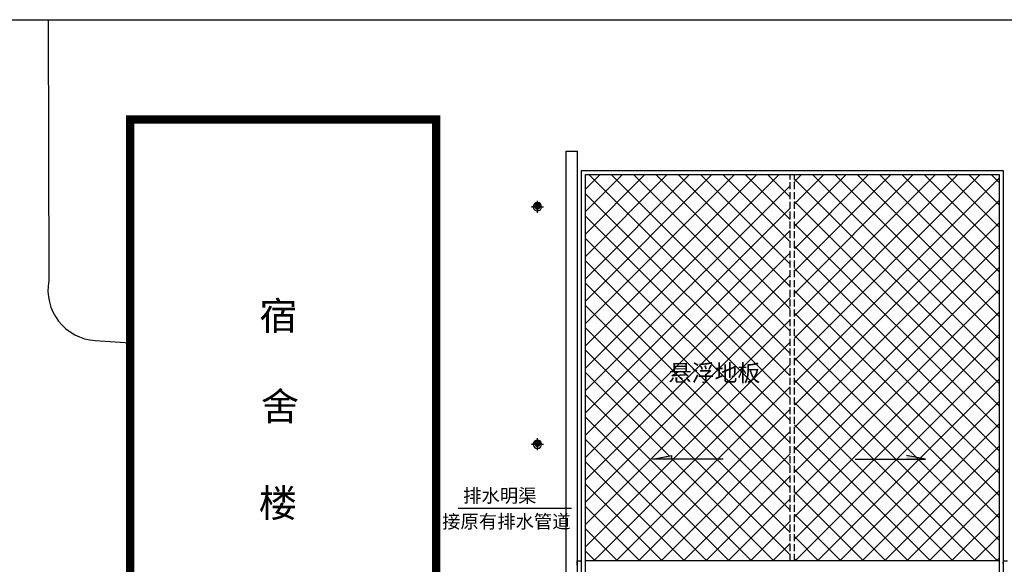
# Model space of a CAD drawing. Extents: x -424536 to -66822, y 139826 to 492209.
# Tile 82 of 91: x -121376 to -86133, y 254654 to 274151. Entities that reach past the tile are written whole.
import ezdxf
from ezdxf.enums import TextEntityAlignment as Align

# ---------------------------------------------------------------- set-up
doc = ezdxf.new("R2010")
doc.units = 0
doc.header["$LTSCALE"] = 1000
doc.header["$MEASUREMENT"] = 0
doc.linetypes.add('DASH', pattern=[0.35, 0.25, -0.1])
for name, color, linetype in [('FG', 252, 'Continuous'), ('PUB_DIM', 3, 'Continuous'), ('体育设施', 7, 'Continuous'), ('图层1', 211, 'Continuous'), ('植物$0$灌木字', 3, 'Continuous'), ('灯', 3, 'Continuous')]:
    doc.layers.add(name, color=color, linetype=linetype)
doc.styles.add('DIM_FONT', font='SIMPLEX', dxfattribs={"width": 0.7, "bigfont": 'GBCBIG'})
doc.styles.add('黑体字', font='simhei_1.ttf')
doc.dimstyles.new('DIMN300', dxfattribs={"dimscale": 3, "dimtxt": 300, "dimasz": 100, "dimexe": 250, "dimexo": 300, "dimgap": 150, "dimtad": 1, "dimdec": 0, "dimzin": 0, "dimdsep": 46, "dimtxsty": 'DIM_FONT', "dimblk": 'ARCHTICK', "dimcen": 0.09, "dimclrt": 7, "dimazin": 2, "dimtfac": 1, "dimtdec": 0, "dimtix": 1, "dimtmove": 2, "dimatfit": 3, "dimldrblk": 'ARCHTICK', "dimfxl": 1, "dimtolj": 1, "dimtzin": 0, "dimarcsym": 0})
pattern_1 = [(45, (400, 0), (-400.0004, 400.0004), []), (135, (400, 0), (-400.0004, -400.0004), [])]

# ---------------------------------------------------------------- blocks, each defined once
blk = doc.blocks.new('A$C63707C13')
at = {"layer": '灯'}
h = blk.add_hatch(color=256, dxfattribs=at)
h.paths.add_polyline_path([(453, 453), (622, 453, 0.414214), (453, 622)])
h.paths.add_polyline_path([(453, 284, 0.414214), (622, 453), (453, 453)])
for p, q in [((453, 453), (453, 906)), ((453, 906), (453, 0)), ((906, 453), (0, 453)), ((453, 453), (736, 453))]:
    blk.add_line(p, q, dxfattribs=at)
for radius in [315, 169]:
    blk.add_circle((453, 453), radius, dxfattribs=at)
for start, end in [(116.83175, 180), (180, 243.16825)]:
    blk.add_arc((473, 453), 266, start, end, dxfattribs=at)
blk = doc.blocks.new('_ArchTick')
at = {"color": 0, "linetype": 'ByBlock', "const_width": 0.4}
blk.add_lwpolyline([(-0.5, -0.5), (0.5, 0.5)], dxfattribs=at)
blk = doc.blocks.new('*D91')
at = {"layer": 'Defpoints', "color": 0}
for p in [(-84779, 269704), (-82294, 269704), (-84779, 268704), (-221159, 241904), (-218074, 241904), (-218074, 237804)]:
    blk.add_point(p, dxfattribs=at)
at = {"layer": 'PUB_DIM', "color": 0, "lineweight": -2}
for p, q in [((-84179, 269704), (-81794, 269704)), ((-82294, 269704), (-82294, 269904)), ((-82294, 268704), (-82294, 269704)), ((-84179, 268704), (-81794, 268704)), ((-82294, 268704), (-82294, 268504)), ((-218974, 241904), (-221909, 241904)), ((-221159, 237804), (-221159, 241904)), ((-218974, 237804), (-221909, 237804))]:
    blk.add_line(p, q, dxfattribs=at)
for p, xscale, yscale, zscale, rotation in [((-82294, 269704), 200, 200, 200, 270), ((-82294, 268704), 200, 200, 200, 90), ((-221159, 241904), 300, 300, 300, 90), ((-221159, 237804), 300, 300, 300, 270)]:
    blk.add_blockref('_ArchTick', p, dxfattribs=dict(at, xscale=xscale, yscale=yscale, zscale=zscale, rotation=rotation))
at = {"layer": 'PUB_DIM', "color": 7, "attachment_point": 5, "rotation": 90, "style": 'DIM_FONT'}
for s, insert, char_height in [('\\A1;1000', (-82894, 269204), 600), ('\\A1;4100', (-222059, 239854), 900)]:
    blk.add_mtext(s, dxfattribs=dict(at, insert=insert, char_height=char_height))

msp = doc.modelspace()

# ---------------------------------------------------------------- hatches: boundary and pattern name
at = {"layer": 'FG'}
h = msp.add_hatch(dxfattribs=at)
h.set_pattern_fill('多孔材料', color=256, scale=200, style=0)
h.set_pattern_definition(pattern_1)
h.paths.add_polyline_path([(-93796.5, 268604.4), (-101121.5, 268604.4), (-101121.5, 254779.4), (-93796.5, 254779.4)])
h.paths.add_polyline_path([(-98721.3, 258420), (-98040.4, 258548.9), (-98040.4, 258420)], flags=16)
h.paths.add_polyline_path([(-98528.9, 260908.7), (-94663.4, 260908.7), (-94663.4, 262111.5), (-98528.9, 262111.5)], flags=24)
h = msp.add_hatch(dxfattribs=at)
h.set_pattern_fill('多孔材料', color=256, scale=200, style=0)
h.set_pattern_definition(pattern_1)
h.paths.add_polyline_path([(-93646.5, 254779.4), (-86321.5, 254779.4), (-86321.5, 268604.4), (-93646.5, 268604.4)])
at = {"layer": 'PUB_DIM'}
for points in [[(-98040.4, 258420), (-98040.4, 258548.9), (-98721.3, 258420)], [(-89634.7, 258420), (-89634.7, 258548.9), (-88953.8, 258420)]]:
    msp.add_hatch(color=256, dxfattribs=at).paths.add_polyline_path(points)

# ---------------------------------------------------------------- linework, layer by layer
for p, q in [((-151200.3, 274151.1), (-79671.5, 274151.1)), ((-101623.1, 256652.5), (-105678.2, 256652.5))]:
    msp.add_line(p, q)
at = {"color": 3}
for p, q in [((-101811.5, 240504.4), (-101811.5, 269448.5)), ((-101811.5, 269448.5), (-101411.5, 269448.5)), ((-101411.5, 240504.4), (-101411.5, 269448.5)), ((-101343.2, 268930.7), (-101343.7, 268930.2))]:
    msp.add_line(p, q, dxfattribs=at)
at = {"const_width": 300}
msp.add_lwpolyline([(-106471.5, 270573.6), (-106471.5, 241904.4), (-117423.8, 241904.4), (-117423.8, 270573.6)], close=True, dxfattribs=at)
for centre in [(-102843.5, 267454.2), (-102843.5, 258954)]:
    msp.add_circle(centre, 40)
at = {"layer": 'PUB_DIM'}
for p, q in [((-98721.3, 258420), (-98040.4, 258548.9)), ((-96200.2, 258420), (-98721.3, 258420)), ((-98040.4, 258548.9), (-98040.4, 258420)), ((-91474.9, 258420), (-88953.8, 258420)), ((-88953.8, 258420), (-89634.7, 258548.9))]:
    msp.add_line(p, q, dxfattribs=at)
at = {"layer": '体育设施'}
for p, q in [((-101271.5, 268754.4), (-86171.5, 268754.4)), ((-101271.5, 240654.4), (-101271.5, 268754.4)), ((-101121.5, 268604.4), (-86321.5, 268604.4)), ((-101121.5, 240804.4), (-101121.5, 268604.4)), ((-86321.5, 268604.4), (-86321.5, 240804.4)), ((-86171.5, 268754.4), (-86171.5, 240654.4)), ((-101421.5, 254629.4), (-101421.5, 254779.4)), ((-101421.5, 254779.4), (-101271.5, 254779.4)), ((-86321.5, 254779.4), (-101121.5, 254779.4)), ((-86172.5, 254679.4), (-86172.5, 254729.4)), ((-86171.5, 254779.4), (-86021.5, 254779.4))]:
    msp.add_line(p, q, dxfattribs=at)
at = {"layer": '体育设施', "linetype": 'DASH'}
for p, q in [((-93796.5, 254779.4), (-93796.5, 268604.4)), ((-93646.5, 254779.4), (-93646.5, 268604.4))]:
    msp.add_line(p, q, dxfattribs=at)
at = {"layer": '图层1'}
for p, q in [((-120353.5, 274151.1), (-120338.5, 264802.7)), ((-117423.8, 262575), (-118679.8, 262660.5))]:
    msp.add_line(p, q, dxfattribs=at)
msp.add_arc((-118541.5, 264480.8), 1825.5, 169.84545, 265.65624, dxfattribs=at)

# ---------------------------------------------------------------- block references
at = {"layer": '灯', "xscale": -0.4767023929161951, "yscale": 0.4767023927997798, "zscale": 0.4767023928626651, "rotation": 90}
for p in [(-102627.9, 267669.3), (-102627.9, 259169.8)]:
    msp.add_blockref('A$C63707C13', p, dxfattribs=at)

# ---------------------------------------------------------------- texts
at = {"layer": '植物$0$灌木字', "color": 2, "style": '黑体字'}
for s, height, p in [('宿', 1003.7, (-112802.3, 263048.4)), ('舍', 1003.7, (-112743.9, 259808.3)), ('楼', 1003.7, (-112818.2, 256343.3)), ('排水明渠', 481.8, (-105505.2, 256870.2)), ('接原有排水管道', 481.8, (-106256.3, 255945.6))]:
    msp.add_text(s, height=height, dxfattribs=at).set_placement(p)
msp.add_text('悬浮地板', height=602.25, dxfattribs=at).set_placement((-94863.8, 261203.9), align=Align.RIGHT)

# ---------------------------------------------------------------- dimensions: what is measured, and where the dimension line sits
at = {"layer": 'PUB_DIM'}
dim = msp.add_aligned_dim(p1=(-218074.5, 237804.4), p2=(-218074.5, 241904.4), distance=3084.2, dimstyle='DIMN300', dxfattribs=at)
dim.commit()
dim.dimension.update_dxf_attribs({"geometry": '*D91', "text_midpoint": (-222058.7, 239854.4)})

doc.saveas('drawing.dxf')
